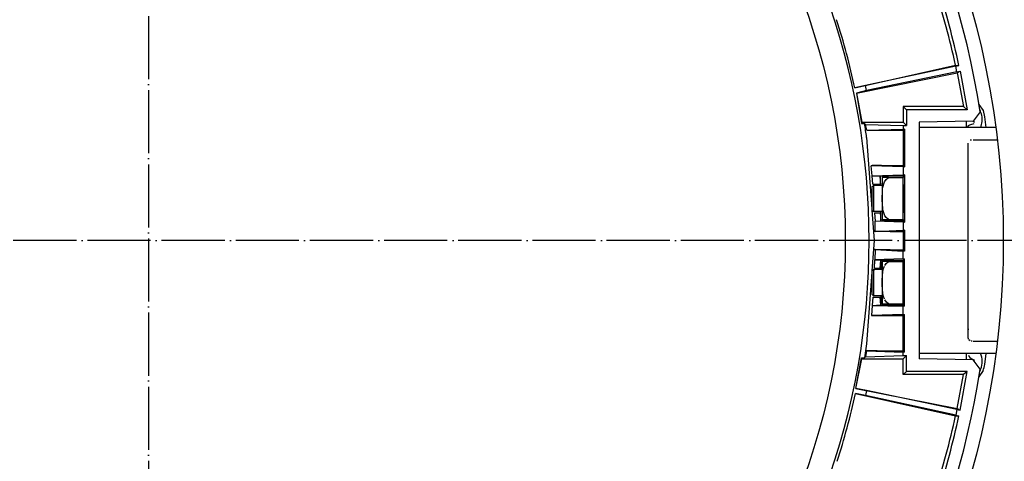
# Model space of a CAD drawing. Header units: millimetres. Extents: x -281 to 286, y -291 to 515.
# Tile 8 of 12: x -22 to 166, y -41 to 43. Entities that reach past the tile are written whole.
import ezdxf

# ---------------------------------------------------------------- set-up
doc = ezdxf.new("R2010")
doc.units = ezdxf.units.MM
doc.linetypes.add('DOT_CENTER', pattern=[14, 12, -1, 0, -1])
doc.layers.add('1', color=7, linetype='Continuous')

msp = doc.modelspace()

# ---------------------------------------------------------------- linework, layer by layer
at = {"color": 7, "linetype": 'Continuous'}
for p, q in [((137.14, 29.97), (156.27, 34.31)), ((137.14, 29.97), (156.27, 34.31)), ((156.31, 34.13), (139.15, 30.42)), ((156.31, 34.13), (139.15, 30.42)), ((156.27, 34.31), (156.92, 34.26)), ((156.27, 34.31), (156.92, 34.26)), ((156.31, 34.13), (156.92, 34.26)), ((156.31, 34.13), (156.92, 34.26)), ((156.54, 33.05), (156.31, 34.13)), ((156.54, 33.05), (156.31, 34.13)), ((137.46, 29.01), (156.58, 32.87)), ((137.46, 29.01), (156.58, 32.87)), ((156.54, 33.05), (139.36, 29.47)), ((156.54, 33.05), (139.36, 29.47)), ((156.54, 33.05), (157.15, 33.18)), ((156.54, 33.05), (157.15, 33.18)), ((156.58, 32.87), (157.15, 33.18)), ((156.58, 32.87), (157.15, 33.18)), ((156.58, 32.87), (157.77, 26.45)), ((156.58, 32.87), (157.77, 26.45)), ((157.15, 33.18), (158.51, 25.82)), ((157.15, 33.18), (158.51, 25.82)), ((139.15, 30.42), (137.14, 29.97)), ((139.15, 30.42), (137.14, 29.97)), ((139.36, 29.47), (139.15, 30.42)), ((139.36, 29.47), (139.15, 30.42)), ((139.36, 29.47), (137.46, 29.01)), ((139.36, 29.47), (137.46, 29.01)), ((137.46, 29.01), (138.42, 23.22)), ((137.46, 29.01), (138.5, 23.45)), ((137.46, 29.01), (138.42, 23.22)), ((137.46, 29.01), (138.5, 23.45)), ((146.36, 26.45), (146.36, 23.45)), ((146.98, 25.82), (146.36, 26.45)), ((157.77, 26.45), (146.36, 26.45)), ((146.36, 26.45), (146.36, 23.45)), ((146.98, 25.82), (146.36, 26.45)), ((157.77, 26.45), (146.36, 26.45)), ((158.51, 25.82), (157.77, 26.45)), ((158.51, 25.82), (157.77, 26.45)), ((160.72, 26.86), (161.51, 25.67)), ((146.98, 25.82), (146.98, 22.82)), ((158.51, 25.82), (146.98, 25.82)), ((146.98, 25.82), (146.98, 22.82)), ((158.51, 25.82), (146.98, 25.82)), ((160.97, 25.42), (159.63, 23.63)), ((160.97, 25.42), (159.63, 23.63)), ((161.51, 25.67), (161.82, 24.5)), ((161.82, 24.5), (162.07, 22.45)), ((138.5, 23.45), (138.42, 23.22)), ((138.5, 23.45), (138.42, 23.22)), ((138.42, 23.22), (138.98, 23.22)), ((138.42, 23.22), (138.98, 23.22)), ((138.5, 23.45), (146.36, 23.45)), ((138.5, 23.45), (146.36, 23.45)), ((138.98, 23.22), (139.2, 23.03)), ((138.98, 23.22), (139.2, 23.03)), ((139.44, 21.92), (139.2, 23.03)), ((139.2, 23.03), (146.36, 22.82)), ((139.44, 21.92), (139.2, 23.03)), ((139.2, 23.03), (146.36, 22.82)), ((146.36, 23.45), (146.98, 22.82)), ((146.36, 23.45), (146.98, 22.82)), ((146.36, 22.82), (146.98, 22.82)), ((146.36, 22.82), (146.36, 22.16)), ((146.36, 22.82), (146.98, 22.82)), ((146.36, 22.82), (146.36, 22.16)), ((159.63, 23.63), (149.36, 23.45)), ((159.63, 23.63), (149.36, 23.45)), ((149.36, 23.45), (149.36, -21.55)), ((149.36, 23.45), (149.36, -21.55)), ((158.36, 22.45), (158.36, 23.61)), ((158.36, 22.45), (158.36, 23.61)), ((158.71, 22.77), (158.49, 22.51)), ((158.93, 22.9), (158.71, 22.77)), ((159.1, 22.96), (158.93, 22.9)), ((159.79, 23.13), (159.1, 22.96)), ((159.66, 23.67), (159.88, 23.47)), ((139.44, 21.92), (146.36, 22.16)), ((139.44, 21.92), (146.36, 22.16)), ((139.44, 21.92), (139.57, 21.93)), ((139.44, 21.92), (139.57, 21.93)), ((139.57, 21.93), (139.95, 21.94)), ((139.57, 21.93), (139.95, 21.94)), ((139.95, 21.94), (140.78, 21.95)), ((139.95, 21.94), (140.78, 21.95)), ((140.78, 21.95), (141.36, 21.95)), ((140.78, 21.95), (141.36, 21.95)), ((141.36, 21.95), (146.36, 21.95)), ((141.36, 21.95), (146.36, 21.95)), ((146.56, 22.16), (146.36, 21.95)), ((146.56, 22.16), (146.36, 22.16)), ((146.56, 22.16), (146.36, 21.95)), ((146.56, 22.16), (146.36, 22.16)), ((146.36, 21.95), (146.36, 15.2)), ((146.36, 21.95), (146.36, 15.2)), ((146.56, 22.16), (146.56, 14.99)), ((146.56, 22.16), (146.56, 14.99)), ((163.89, 22.45), (149.36, 22.45)), ((163.89, 22.45), (149.36, 22.45)), ((139.38, 20.58), (140.36, 6.96)), ((139.38, 20.58), (140.36, 6.96)), ((158.66, 17.76), (158.66, 19.5)), ((158.66, 17.76), (158.66, 19.5)), ((159.35, 20.07), (159.08, 20.03)), ((159.35, 20.07), (159.08, 20.03)), ((159.66, 20.11), (164.21, 20.11)), ((159.66, 20.11), (164.21, 20.11)), ((158.66, 17.76), (158.67, 17.89)), ((158.66, 17.76), (158.67, 17.89)), ((158.66, -15.86), (158.66, 17.76)), ((158.66, -15.86), (158.66, 17.76)), ((140.43, 15.22), (140.27, 15.17)), ((140.43, 15.22), (140.27, 15.17)), ((146.36, 14.99), (140.27, 15.17)), ((140.46, 13.27), (140.27, 15.17)), ((146.36, 14.99), (140.27, 15.17)), ((140.46, 13.27), (140.27, 15.17)), ((140.81, 15.21), (140.43, 15.22)), ((140.81, 15.21), (140.43, 15.22)), ((141.11, 15.2), (140.81, 15.21)), ((141.11, 15.2), (140.81, 15.21)), ((142.22, 15.2), (141.11, 15.2)), ((142.22, 15.2), (141.11, 15.2)), ((142.22, 15.2), (146.36, 15.2)), ((142.22, 15.2), (146.36, 15.2)), ((146.36, 15.2), (146.56, 14.99)), ((146.36, 15.2), (146.56, 14.99)), ((146.36, 14.99), (146.56, 14.99)), ((146.36, 14.99), (146.36, 13.45)), ((146.36, 14.99), (146.56, 14.99)), ((146.36, 14.99), (146.36, 13.45)), ((140.46, 13.27), (146.36, 13.45)), ((140.46, 13.27), (146.36, 13.45)), ((140.46, 13.27), (141.98, 13.27)), ((140.59, 11.7), (140.46, 13.27)), ((140.46, 13.27), (141.98, 13.27)), ((140.59, 11.7), (140.46, 13.27)), ((142.06, 11.45), (141.98, 13.27)), ((141.98, 13.27), (141.98, 11.7)), ((141.98, 13.27), (146.36, 13.2)), ((142.06, 11.45), (141.98, 13.27)), ((141.98, 13.27), (141.98, 11.7)), ((141.98, 13.27), (146.36, 13.2)), ((146.6, 13.45), (146.36, 13.2)), ((146.6, 13.45), (146.36, 13.45)), ((146.6, 13.45), (146.36, 13.2)), ((146.6, 13.45), (146.36, 13.45)), ((146.36, 13.2), (146.36, 12.95)), ((146.36, 13.2), (146.36, 12.95)), ((146.6, 13.45), (146.6, 4.45)), ((146.6, 13.45), (146.6, 4.45)), ((140.36, 11.15), (140.66, 11.45)), ((140.36, 11.15), (140.66, 11.45)), ((140.59, 11.7), (141.98, 11.7)), ((140.59, 11.7), (141.98, 11.7)), ((142.36, 11.45), (140.66, 11.45)), ((140.66, 11.45), (140.66, 9.08)), ((142.36, 11.45), (140.66, 11.45)), ((140.66, 11.45), (140.66, 9.08)), ((142.36, 12.95), (142.36, 8.95)), ((143.52, 12.95), (142.36, 12.95)), ((142.36, 12.95), (142.36, 8.95)), ((143.52, 12.95), (142.36, 12.95)), ((142.48, 11.1), (142.81, 12.12)), ((142.48, 11.1), (142.81, 12.12)), ((142.81, 12.12), (143.11, 12.57)), ((142.81, 12.12), (143.11, 12.57)), ((143.11, 12.57), (143.52, 12.95)), ((143.11, 12.57), (143.52, 12.95)), ((143.52, 12.95), (146.36, 12.95)), ((143.52, 12.95), (146.36, 12.95)), ((146.36, 4.95), (146.36, 12.95)), ((146.36, 4.95), (146.36, 12.95)), ((146.45, 11.46), (146.44, 11.64)), ((146.45, 11.46), (146.44, 11.64)), ((146.46, 11.21), (146.45, 11.46)), ((146.46, 11.21), (146.45, 11.46)), ((140.36, 11.15), (140.36, 9.07)), ((140.36, 11.15), (140.36, 9.07)), ((142.36, 9.29), (142.37, 9.96)), ((142.36, 9.29), (142.37, 9.96)), ((142.37, 9.96), (142.42, 10.73)), ((142.37, 9.96), (142.42, 10.73)), ((142.42, 10.73), (142.48, 11.1)), ((142.42, 10.73), (142.48, 11.1)), ((146.46, 10.89), (146.46, 11.21)), ((146.46, 10.89), (146.46, 11.21)), ((146.47, 9.99), (146.46, 10.89)), ((146.47, 9.99), (146.46, 10.89)), ((146.48, 8.37), (146.47, 9.99)), ((146.48, 8.37), (146.47, 9.99)), ((140.36, 9.07), (140.36, 6.75)), ((140.36, 9.07), (140.36, 6.75)), ((140.66, 9.08), (140.66, 6.46)), ((140.66, 9.08), (140.66, 6.46)), ((142.36, 8.95), (142.36, 9.29)), ((142.36, 8.95), (142.36, 9.29)), ((142.36, 8.95), (142.36, 4.95)), ((142.36, 8.61), (142.36, 8.95)), ((142.36, 8.95), (142.36, 4.95)), ((142.36, 8.61), (142.36, 8.95)), ((142.37, 7.87), (142.36, 8.61)), ((142.37, 7.87), (142.36, 8.61)), ((142.44, 7.05), (142.37, 7.87)), ((142.44, 7.05), (142.37, 7.87)), ((146.47, 7.24), (146.48, 8.37)), ((146.47, 7.24), (146.48, 8.37)), ((140.36, 6.75), (140.66, 6.46)), ((140.36, 6.75), (140.66, 6.46)), ((140.37, 6.73), (140.79, 0.95)), ((140.37, 6.73), (140.79, 0.95)), ((142.36, 6.45), (140.66, 6.46)), ((142.36, 6.45), (140.66, 6.46)), ((140.88, 6.55), (140.89, 6.41)), ((140.88, 6.55), (140.89, 6.41)), ((140.91, 6.2), (141.98, 6.2)), ((140.91, 6.2), (140.98, 4.61)), ((140.91, 6.2), (141.98, 6.2)), ((140.91, 6.2), (140.98, 4.61)), ((141.98, 6.2), (142.06, 4.7)), ((141.98, 6.2), (142.06, 4.7)), ((142.06, 4.7), (142.06, 6.45)), ((142.06, 4.7), (142.06, 6.45)), ((142.48, 6.8), (142.44, 7.05)), ((142.48, 6.8), (142.44, 7.05)), ((142.86, 5.68), (142.48, 6.8)), ((142.86, 5.68), (142.48, 6.8)), ((143.11, 5.32), (142.86, 5.68)), ((143.11, 5.32), (142.86, 5.68)), ((146.44, 6.25), (146.45, 6.41)), ((146.44, 6.25), (146.45, 6.41)), ((146.45, 6.41), (146.46, 6.69)), ((146.45, 6.41), (146.46, 6.69)), ((146.46, 6.69), (146.47, 7.24)), ((146.46, 6.69), (146.47, 7.24)), ((140.98, 4.61), (142.06, 4.7)), ((140.98, 4.61), (142.06, 4.7)), ((146.36, 4.45), (140.98, 4.61)), ((141.02, 2.66), (140.98, 4.61)), ((146.36, 4.45), (140.98, 4.61)), ((141.02, 2.66), (140.98, 4.61)), ((142.06, 4.7), (146.36, 4.7)), ((142.06, 4.7), (146.36, 4.7)), ((142.36, 4.95), (143.52, 4.95)), ((142.36, 4.95), (143.52, 4.95)), ((143.52, 4.95), (143.11, 5.32)), ((143.52, 4.95), (143.11, 5.32)), ((143.52, 4.95), (146.36, 4.95)), ((143.52, 4.95), (146.36, 4.95)), ((146.36, 4.95), (146.36, 4.7)), ((146.36, 4.95), (146.36, 4.7)), ((146.36, 4.7), (146.6, 4.45)), ((146.36, 4.7), (146.6, 4.45)), ((146.36, 4.45), (146.36, 2.95)), ((146.36, 4.45), (146.6, 4.45)), ((146.36, 4.45), (146.36, 2.95)), ((146.36, 4.45), (146.6, 4.45)), ((141.02, 2.66), (140.88, 2.65)), ((141.02, 2.66), (140.88, 2.65)), ((141.02, 2.66), (140.88, 2.65)), ((141.02, 2.66), (140.88, 2.65)), ((141.02, 2.66), (146.36, 2.95)), ((141.02, 2.66), (146.36, 2.95)), ((141.4, 2.68), (141.02, 2.66)), ((141.4, 2.68), (141.02, 2.66)), ((142.23, 2.69), (141.4, 2.68)), ((142.23, 2.69), (141.4, 2.68)), ((143.88, 2.7), (142.23, 2.69)), ((143.88, 2.7), (142.23, 2.69)), ((143.88, 2.7), (146.36, 2.7)), ((143.88, 2.7), (146.36, 2.7)), ((146.6, 2.95), (146.36, 2.95)), ((146.6, 2.95), (146.36, 2.7)), ((146.6, 2.95), (146.36, 2.95)), ((146.6, 2.95), (146.36, 2.7)), ((146.36, 2.7), (146.36, -0.8)), ((146.36, 2.7), (146.36, -0.8)), ((146.6, 2.95), (146.6, -1.05)), ((146.6, 2.95), (146.6, -1.05)), ((140.79, 0.95), (140.37, -4.83)), ((140.79, 0.95), (140.37, -4.83)), ((141.02, -0.76), (140.88, -0.75)), ((141.02, -0.76), (140.88, -0.75)), ((141.02, -0.76), (140.88, -0.75)), ((141.02, -0.76), (140.88, -0.75)), ((141.02, -0.76), (140.96, -2.73)), ((141.02, -0.76), (140.96, -2.73)), ((141.02, -0.76), (146.36, -1.05)), ((141.4, -0.78), (141.02, -0.76)), ((141.02, -0.76), (146.36, -1.05)), ((141.4, -0.78), (141.02, -0.76)), ((142.23, -0.79), (141.4, -0.78)), ((142.23, -0.79), (141.4, -0.78)), ((143.88, -0.8), (142.23, -0.79)), ((143.88, -0.8), (142.23, -0.79)), ((143.88, -0.8), (146.36, -0.8)), ((143.88, -0.8), (146.36, -0.8)), ((146.6, -1.05), (146.36, -0.8)), ((146.6, -1.05), (146.36, -0.8)), ((146.6, -1.05), (146.36, -1.05)), ((146.36, -2.55), (146.36, -1.05)), ((146.6, -1.05), (146.36, -1.05)), ((146.36, -2.55), (146.36, -1.05)), ((140.91, -4.3), (140.96, -2.73)), ((140.91, -4.3), (140.96, -2.73)), ((146.36, -2.55), (140.96, -2.73)), ((146.36, -2.55), (140.96, -2.73)), ((140.96, -2.73), (142.06, -2.8)), ((140.96, -2.73), (142.06, -2.8)), ((141.98, -4.3), (142.06, -2.8)), ((141.98, -4.3), (142.06, -2.8)), ((142.06, -2.8), (146.36, -2.8)), ((142.06, -2.8), (142.06, -4.55)), ((142.06, -2.8), (146.36, -2.8)), ((142.06, -2.8), (142.06, -4.55)), ((142.36, -3.05), (142.36, -7.05)), ((143.52, -3.05), (142.36, -3.05)), ((142.36, -3.05), (142.36, -7.05)), ((143.52, -3.05), (142.36, -3.05)), ((142.86, -3.78), (143.11, -3.43)), ((142.86, -3.78), (143.11, -3.43)), ((143.11, -3.43), (143.52, -3.05)), ((143.11, -3.43), (143.52, -3.05)), ((143.52, -3.05), (146.36, -3.05)), ((143.52, -3.05), (146.36, -3.05)), ((146.36, -2.55), (146.6, -2.55)), ((146.36, -2.8), (146.6, -2.55)), ((146.36, -2.55), (146.6, -2.55)), ((146.36, -2.8), (146.6, -2.55)), ((146.36, -3.05), (146.36, -2.8)), ((146.36, -3.05), (146.36, -2.8)), ((146.36, -11.05), (146.36, -3.05)), ((146.36, -11.05), (146.36, -3.05)), ((146.6, -11.55), (146.6, -2.55)), ((146.6, -11.55), (146.6, -2.55)), ((140.36, -5.07), (139.38, -18.68)), ((140.36, -5.07), (139.38, -18.68)), ((140.36, -4.85), (140.66, -4.55)), ((140.36, -4.85), (140.66, -4.55)), ((140.36, -4.85), (140.36, -6.93)), ((140.36, -4.85), (140.36, -6.93)), ((142.36, -4.55), (140.66, -4.55)), ((140.66, -4.55), (140.66, -6.92)), ((142.36, -4.55), (140.66, -4.55)), ((140.66, -4.55), (140.66, -6.92)), ((140.88, -4.65), (140.89, -4.51)), ((140.88, -4.65), (140.89, -4.51)), ((140.91, -4.3), (141.98, -4.3)), ((140.91, -4.3), (141.98, -4.3)), ((142.39, -5.66), (142.44, -5.15)), ((142.39, -5.66), (142.44, -5.15)), ((142.44, -5.15), (142.48, -4.9)), ((142.44, -5.15), (142.48, -4.9)), ((142.48, -4.9), (142.6, -4.39)), ((142.48, -4.9), (142.6, -4.39)), ((142.6, -4.39), (142.78, -3.93)), ((142.6, -4.39), (142.78, -3.93)), ((146.44, -4.36), (146.45, -4.51)), ((146.44, -4.36), (146.45, -4.51)), ((146.45, -4.51), (146.46, -4.79)), ((146.45, -4.51), (146.46, -4.79)), ((146.46, -4.79), (146.47, -5.35)), ((146.46, -4.79), (146.47, -5.35)), ((146.47, -5.35), (146.48, -6.47)), ((146.47, -5.35), (146.48, -6.47)), ((140.36, -6.93), (140.36, -9.25)), ((140.36, -6.93), (140.36, -9.25)), ((140.66, -6.92), (140.66, -9.54)), ((140.66, -6.92), (140.66, -9.54)), ((142.36, -6.37), (142.37, -5.97)), ((142.36, -6.37), (142.37, -5.97)), ((142.36, -6.74), (142.36, -6.37)), ((142.36, -6.74), (142.36, -6.37)), ((142.36, -7.05), (142.36, -6.74)), ((142.36, -7.05), (142.36, -6.74)), ((142.36, -7.05), (142.36, -11.05)), ((142.36, -7.36), (142.36, -7.05)), ((142.36, -7.05), (142.36, -11.05)), ((142.36, -7.36), (142.36, -7.05)), ((142.36, -7.73), (142.36, -7.36)), ((142.36, -7.73), (142.36, -7.36)), ((142.37, -5.97), (142.39, -5.66)), ((142.37, -5.97), (142.39, -5.66)), ((146.48, -6.47), (146.47, -8.09)), ((146.48, -6.47), (146.47, -8.09)), ((140.36, -9.25), (140.66, -9.54)), ((140.36, -9.25), (140.66, -9.54)), ((142.37, -8.13), (142.36, -7.73)), ((142.37, -8.13), (142.36, -7.73)), ((142.39, -8.44), (142.37, -8.13)), ((142.39, -8.44), (142.37, -8.13)), ((142.44, -8.95), (142.39, -8.44)), ((142.44, -8.95), (142.39, -8.44)), ((142.48, -9.22), (142.44, -8.95)), ((142.48, -9.22), (142.44, -8.95)), ((142.6, -9.71), (142.48, -9.22)), ((142.6, -9.71), (142.48, -9.22)), ((146.46, -9.31), (146.45, -9.56)), ((146.46, -9.31), (146.45, -9.56)), ((146.47, -8.09), (146.46, -8.99)), ((146.47, -8.09), (146.46, -8.99)), ((146.46, -8.99), (146.46, -9.31)), ((146.46, -8.99), (146.46, -9.31)), ((140.59, -9.8), (140.46, -11.38)), ((140.59, -9.8), (140.46, -11.38)), ((140.59, -9.8), (141.98, -9.8)), ((140.59, -9.8), (141.98, -9.8)), ((142.36, -9.55), (140.66, -9.54)), ((142.36, -9.55), (140.66, -9.54)), ((142.06, -11.3), (141.98, -9.8)), ((142.06, -11.3), (141.98, -9.8)), ((142.06, -9.55), (142.06, -11.3)), ((142.06, -9.55), (142.06, -11.3)), ((142.36, -11.05), (143.52, -11.05)), ((142.36, -11.05), (143.52, -11.05)), ((142.78, -10.17), (142.6, -9.71)), ((142.78, -10.17), (142.6, -9.71)), ((143.17, -10.75), (142.86, -10.32)), ((143.17, -10.75), (142.86, -10.32)), ((143.52, -11.05), (143.17, -10.75)), ((143.52, -11.05), (143.17, -10.75)), ((143.52, -11.05), (146.36, -11.05)), ((143.52, -11.05), (146.36, -11.05)), ((146.36, -11.3), (146.36, -11.05)), ((146.36, -11.3), (146.36, -11.05)), ((146.45, -9.56), (146.44, -9.75)), ((146.45, -9.56), (146.44, -9.75)), ((140.46, -11.38), (140.3, -13.33)), ((140.46, -11.38), (140.3, -13.33)), ((146.36, -13.09), (140.3, -13.33)), ((146.36, -13.09), (140.3, -13.33)), ((140.46, -11.38), (142.06, -11.3)), ((140.46, -11.38), (142.06, -11.3)), ((140.46, -11.38), (146.36, -11.55)), ((140.46, -11.38), (146.36, -11.55)), ((142.06, -11.3), (146.36, -11.3)), ((142.06, -11.3), (146.36, -11.3)), ((146.6, -11.55), (146.36, -11.3)), ((146.6, -11.55), (146.36, -11.3)), ((146.6, -11.55), (146.36, -11.55)), ((146.36, -13.09), (146.36, -11.55)), ((146.6, -11.55), (146.36, -11.55)), ((146.36, -13.09), (146.36, -11.55)), ((146.36, -13.3), (146.56, -13.09)), ((146.36, -13.09), (146.56, -13.09)), ((146.36, -13.3), (146.56, -13.09)), ((146.36, -13.09), (146.56, -13.09)), ((146.56, -20.26), (146.56, -13.09)), ((146.56, -20.26), (146.56, -13.09)), ((140.3, -13.33), (140.43, -13.32)), ((140.3, -13.33), (140.43, -13.32)), ((140.43, -13.32), (140.81, -13.31)), ((140.43, -13.32), (140.81, -13.31)), ((140.81, -13.31), (141.64, -13.3)), ((140.81, -13.31), (141.64, -13.3)), ((141.64, -13.3), (142.22, -13.3)), ((141.64, -13.3), (142.22, -13.3)), ((142.22, -13.3), (146.36, -13.3)), ((142.22, -13.3), (146.36, -13.3)), ((146.36, -20.05), (146.36, -13.3)), ((146.36, -20.05), (146.36, -13.3)), ((158.66, -15.86), (158.67, -16)), ((158.66, -17.6), (158.66, -15.86)), ((158.66, -15.86), (158.67, -16)), ((158.66, -17.6), (158.66, -15.86)), ((139.38, -18.68), (138.98, -21.32)), ((139.38, -18.68), (138.98, -21.32)), ((159.08, -18.13), (158.8, -17.94)), ((159.08, -18.13), (158.8, -17.94)), ((159.42, -18.19), (159.23, -18.16)), ((159.42, -18.19), (159.23, -18.16)), ((159.66, -18.21), (164.21, -18.21)), ((159.66, -18.21), (164.21, -18.21)), ((139.37, -20.05), (139.2, -21.13)), ((139.37, -20.05), (139.2, -21.13)), ((139.57, -20.03), (139.37, -20.05)), ((139.57, -20.03), (139.37, -20.05)), ((139.37, -20.05), (146.36, -20.26)), ((139.37, -20.05), (146.36, -20.26)), ((139.95, -20.04), (139.57, -20.03)), ((139.95, -20.04), (139.57, -20.03)), ((140.25, -20.05), (139.95, -20.04)), ((140.25, -20.05), (139.95, -20.04)), ((141.36, -20.05), (140.25, -20.05)), ((141.36, -20.05), (140.25, -20.05)), ((141.36, -20.05), (146.36, -20.05)), ((141.36, -20.05), (146.36, -20.05)), ((146.56, -20.26), (146.36, -20.05)), ((146.56, -20.26), (146.36, -20.05)), ((146.56, -20.26), (146.36, -20.26)), ((146.36, -20.92), (146.36, -20.26)), ((146.56, -20.26), (146.36, -20.26)), ((146.36, -20.92), (146.36, -20.26)), ((163.89, -20.55), (149.36, -20.55)), ((163.89, -20.55), (149.36, -20.55)), ((158.36, -21.71), (158.36, -20.55)), ((158.36, -21.71), (158.36, -20.55)), ((162.07, -20.55), (161.82, -22.6)), ((137.34, -27.16), (138.42, -21.32)), ((137.34, -27.16), (138.42, -21.32)), ((137.34, -27.16), (138.5, -21.55)), ((137.34, -27.16), (138.5, -21.55)), ((138.42, -21.32), (138.98, -21.32)), ((138.5, -21.55), (138.42, -21.32)), ((138.42, -21.32), (138.98, -21.32)), ((138.5, -21.55), (138.42, -21.32)), ((138.5, -21.55), (146.36, -21.55)), ((138.5, -21.55), (146.36, -21.55)), ((138.98, -21.32), (139.2, -21.13)), ((138.98, -21.32), (139.2, -21.13)), ((139.2, -21.13), (146.36, -20.92)), ((139.2, -21.13), (146.36, -20.92)), ((146.36, -20.92), (146.98, -20.92)), ((146.36, -21.55), (146.98, -20.92)), ((146.36, -20.92), (146.98, -20.92)), ((146.36, -21.55), (146.98, -20.92)), ((146.36, -24.55), (146.36, -21.55)), ((146.36, -24.55), (146.36, -21.55)), ((146.98, -23.92), (146.98, -20.92)), ((146.98, -23.92), (146.98, -20.92)), ((159.63, -21.73), (149.36, -21.55)), ((159.63, -21.73), (149.36, -21.55)), ((158.76, -20.86), (158.84, -21.04)), ((158.84, -21.04), (159.01, -21.29)), ((159.01, -21.29), (159.28, -21.48)), ((159.28, -21.48), (159.91, -21.8)), ((160.97, -23.52), (159.63, -21.73)), ((160.97, -23.52), (159.63, -21.73)), ((146.98, -23.92), (146.36, -24.55)), ((146.98, -23.92), (146.36, -24.55)), ((158.51, -23.92), (146.98, -23.92)), ((158.51, -23.92), (146.98, -23.92)), ((157.15, -31.28), (158.51, -23.92)), ((157.15, -31.28), (158.51, -23.92)), ((158.51, -23.92), (157.77, -24.55)), ((158.51, -23.92), (157.77, -24.55)), ((161.51, -23.77), (160.72, -24.96)), ((157.77, -24.55), (146.36, -24.55)), ((157.77, -24.55), (146.36, -24.55)), ((156.58, -30.97), (157.77, -24.55)), ((156.58, -30.97), (157.77, -24.55)), ((137.34, -27.16), (156.58, -30.97)), ((139.36, -27.57), (137.34, -27.16)), ((137.34, -27.16), (156.58, -30.97)), ((139.36, -27.57), (137.34, -27.16)), ((139.36, -27.57), (139.15, -28.52)), ((139.36, -27.57), (139.15, -28.52)), ((156.54, -31.16), (139.36, -27.57)), ((156.54, -31.16), (139.36, -27.57)), ((137.24, -28.16), (156.27, -32.41)), ((139.15, -28.52), (137.24, -28.16)), ((137.24, -28.16), (156.27, -32.41)), ((139.15, -28.52), (137.24, -28.16)), ((156.31, -32.23), (139.15, -28.52)), ((156.31, -32.23), (139.15, -28.52)), ((156.54, -31.16), (156.31, -32.23)), ((156.54, -31.16), (156.31, -32.23)), ((156.54, -31.16), (157.15, -31.28)), ((156.54, -31.16), (157.15, -31.28)), ((156.58, -30.97), (157.15, -31.28)), ((156.58, -30.97), (157.15, -31.28)), ((156.27, -32.41), (156.92, -32.37)), ((156.27, -32.41), (156.92, -32.37)), ((156.31, -32.23), (156.92, -32.37)), ((156.31, -32.23), (156.92, -32.37))]:
    msp.add_line(p, q, dxfattribs=at)
for radius in [162.5, 132.47]:
    msp.add_circle((2.86, 0.95), radius, dxfattribs=at)
for centre, radius, start, end in [((2.86, 0.95), 160, 8.7958, 81.2042), ((2.86, 0.95), 160, 8.7958, 81.2042), ((2.86, 0.95), 137, 319.0057, 40.9943), ((2.86, 0.95), 157, 12.2688, 17.7312), ((2.86, 0.95), 157, 12.2688, 17.7312), ((2.86, 0.95), 157.63, 12.2016, 17.7984), ((2.86, 0.95), 157.63, 12.2016, 17.7984), ((2.86, 0.95), 137.39, 12.1941, 17.8059), ((2.86, 0.95), 137.39, 12.1941, 17.8059), ((2.86, 0.95), 137.39, 12.1941, 17.8059), ((2.86, 0.95), 137.39, 12.1941, 17.8059), ((157.36, 23.95), 4, 354.6406, 28.3906), ((2.86, 0.95), 137.93, 8.1817, 9.2928), ((2.86, 0.95), 137.93, 8.1817, 9.2928), ((157.36, 23.95), 4, 337.7657, 354.6407), ((157.36, -22.05), 4, 339.2751, 23.3753), ((2.86, 0.95), 160, 281.25, 351.2042), ((2.86, 0.95), 160, 281.25, 351.2042), ((157.36, -22.05), 4, 332.9748, 339.2747), ((157.36, -22.05), 4.5, 337.4999, 352.9999), ((2.86, 0.95), 137.5, 342.2228, 347.7772), ((2.86, 0.95), 137.5, 342.2228, 347.7772), ((2.86, 0.95), 137.5, 342.2228, 347.7772), ((2.86, 0.95), 137.5, 342.2228, 347.7772), ((2.86, 0.95), 157, 342.2688, 347.7312), ((2.86, 0.95), 157, 342.2688, 347.7312), ((2.86, 0.95), 157.63, 342.2016, 347.7984), ((2.86, 0.95), 157.63, 342.2016, 347.7984)]:
    msp.add_arc(centre, radius, start, end, dxfattribs=at)
msp.add_spline([(158.66, -17.6), (158.66, -17.62), (158.69, -17.78)], degree=3, dxfattribs=at)
msp.add_spline([(158.66, -17.6), (158.66, -17.62), (158.69, -17.78)], degree=3, dxfattribs=at)
at = {"layer": '1', "color": 2, "linetype": 'DOT_CENTER'}
for p, q in [((2.86, 184.65), (2.86, -182.75)), ((186.56, 0.95), (-180.84, 0.95))]:
    msp.add_line(p, q, dxfattribs=at)

doc.saveas('drawing.dxf')
